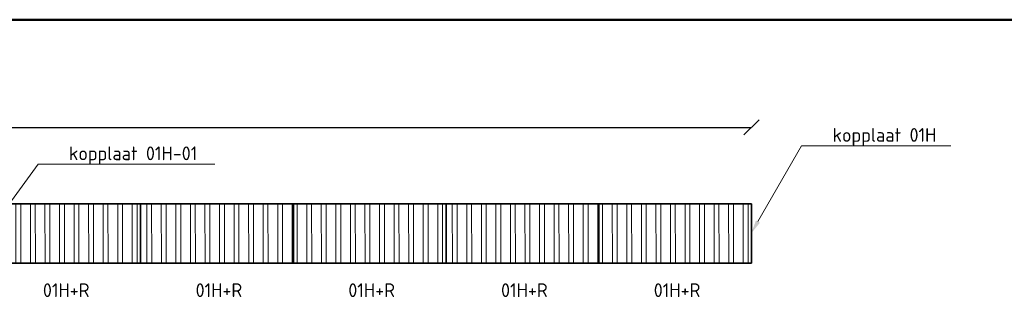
# Model space of a CAD drawing. Header units: metres. Extents: x 2158 to 2361, y 3646 to 3696.
# Tile 41 of 44: x 2243.79 to 2250.24, y 3667.09 to 3668.91. Entities that reach past the tile are written whole.
import ezdxf
from ezdxf import colors
from ezdxf.entities.mleader import LeaderData, LeaderLine
from ezdxf.math import Vec2, Vec3

# ---------------------------------------------------------------- set-up
doc = ezdxf.new("R2010")
doc.units = ezdxf.units.M
doc.header["$LTSCALE"] = 5
doc.linetypes.add('XX-CENTER', pattern=[8, 5, -1, 1, -1])
for name, color, linetype, lineweight in [('N-WE-RI-HWA_GOOT_LIJNGOOT-G gesloten', 1, 'Continuous', 35), ('N-WE-RI-HWA_GOOT_LIJNGOOT-rooster-V', 253, 'Continuous', 18), ('N-WE-RI-HWA_GOOT_ROOSTERGOOT-T18', 10, 'Continuous', 18), ('X-XX-AL-PEIL-T18', 10, 'Continuous', 18), ('X-XX-AL-VERWIJZING_DOORSNEDE-G', 70, 'XX-CENTER', 50)]:
    doc.layers.add(name, color=color, linetype=linetype, lineweight=lineweight)
doc.layers.add('TM00_MAATVOERING', color=1, linetype='Continuous')
doc.styles.add('NLCS-ISO', font='NLCS-ISO.ttf')
doc.styles.add('NLCS-ISO-M50-T18', font='NLCS-ISO.ttf', dxfattribs={"height": 0.09})
doc.dimstyles.new('NLCS RODOR-DIM-050', dxfattribs={"dimscale": 0.05, "dimtxt": 2, "dimasz": 2, "dimexe": 1.25, "dimexo": 0.625, "dimtad": 1, "dimzin": 1, "dimdsep": 46, "dimtxsty": 'NLCS-ISO', "dimblk": 'OBLIQUE', "dimcen": 0, "dimse1": 1, "dimse2": 1, "dimclrd": 256, "dimclre": 1, "dimclrt": 256, "dimadec": 0, "dimazin": 0, "dimtfac": 1, "dimtmove": 2, "dimatfit": 3, "dimfxl": 1, "dimtolj": 1, "dimtzin": 0, "dimlwd": -1, "dimlwe": -1, "dimarcsym": 0})

# ---------------------------------------------------------------- blocks, each defined once
blk = doc.blocks.new('_Oblique')
at = {"color": 0, "linetype": 'ByBlock', "lineweight": -2}
blk.add_line((-0.5, -0.5), (0.5, 0.5), dxfattribs=at)
blk = doc.blocks.new('*D13')
at = {"layer": 'Defpoints', "color": 0, "transparency": 16777216}
for p in [(2248.5803, 3668.2042), (2237.3803, 3667.7042), (2248.5803, 3667.7042)]:
    blk.add_point(p, dxfattribs=at)
at = {"layer": 'TM00_MAATVOERING', "transparency": 16777216}
blk.add_line((2237.3803, 3668.2042), (2248.5803, 3668.2042), dxfattribs=at)
at = {"layer": 'TM00_MAATVOERING', "transparency": 16777216, "xscale": 0.1, "yscale": 0.1, "zscale": 0.1, "rotation": 180}
blk.add_blockref('_Oblique', (2237.3803, 3668.2042), dxfattribs=at)
at = {"layer": 'TM00_MAATVOERING', "transparency": 16777216, "xscale": 0.1, "yscale": 0.1, "zscale": 0.1}
blk.add_blockref('_Oblique', (2248.5803, 3668.2042), dxfattribs=at)
at = {"layer": 'TM00_MAATVOERING', "transparency": 16777216, "insert": (2242.9803, 3668.2855), "char_height": 0.1, "attachment_point": 5, "style": 'NLCS-ISO'}
blk.add_mtext('\\A1;11.20', dxfattribs=at)

msp = doc.modelspace()

# ---------------------------------------------------------------- hatches: boundary and pattern name
at = {"layer": 'N-WE-RI-HWA_GOOT_LIJNGOOT-rooster-V'}
h = msp.add_hatch(dxfattribs=at)
h.set_pattern_fill('ANSI32', color=256, scale=0.01, angle=45.08997)
h.set_pattern_definition([(90.08996582, (-81689.32613, -481244.89608), (-0.09524988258, -0.000149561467), []), (90.08996582, (-81689.29443, -481244.86428), (-0.09524988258, -0.000149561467), [])])
h.paths.add_polyline_path([(2248.5803, 3667.7042), (2247.5803, 3667.7042), (2247.5803, 3667.3142), (2248.5803, 3667.3142)])
h.paths.add_polyline_path([(2247.5803, 3667.7042), (2246.5803, 3667.7042), (2246.5803, 3667.3142), (2247.5803, 3667.3142)])
h.paths.add_polyline_path([(2246.5803, 3667.7042), (2245.5803, 3667.7042), (2245.5803, 3667.3142), (2246.5803, 3667.3142)])
h.paths.add_polyline_path([(2245.5803, 3667.7042), (2244.5803, 3667.7042), (2244.5803, 3667.3142), (2245.5803, 3667.3142)])
h.paths.add_polyline_path([(2244.5803, 3667.7042), (2243.5803, 3667.7042), (2243.5803, 3667.3142), (2244.5803, 3667.3142)])

# ---------------------------------------------------------------- linework, layer by layer
at = {"layer": 'N-WE-RI-HWA_GOOT_LIJNGOOT-G gesloten'}
for points in [[(2243.5803, 3667.7042), (2248.5803, 3667.7042)], [(2244.5803, 3667.7042), (2244.5803, 3667.3142)], [(2245.5803, 3667.7042), (2245.5803, 3667.3142)], [(2246.5803, 3667.7042), (2246.5803, 3667.3142)], [(2247.5803, 3667.7042), (2247.5803, 3667.3142)], [(2248.5803, 3667.7042), (2248.5803, 3667.3142)], [(2248.5803, 3667.3142), (2243.5803, 3667.3142)]]:
    msp.add_lwpolyline(points, dxfattribs=at)
at = {"layer": 'X-XX-AL-VERWIJZING_DOORSNEDE-G'}
msp.add_line((2231.5606, 3668.909), (2261.6844, 3668.909), dxfattribs=at)

# ---------------------------------------------------------------- texts
at = {"layer": 'N-WE-RI-HWA_GOOT_ROOSTERGOOT-T18', "style": 'NLCS-ISO-M50-T18'}
for p in [(2243.9401, 3667.093), (2244.9401, 3667.093), (2245.9401, 3667.093), (2246.9401, 3667.093), (2247.9401, 3667.093)]:
    msp.add_text('01H+R', height=0.09, dxfattribs=at).set_placement(p)

# ---------------------------------------------------------------- dimensions: what is measured, and where the dimension line sits
at = {"layer": 'TM00_MAATVOERING'}
dim = msp.add_linear_dim(base=(2248.5803, 3668.2042), p1=(2237.3803, 3667.7042), p2=(2248.5803, 3667.7042), dimstyle='NLCS RODOR-DIM-050', dxfattribs=at)
dim.commit()
dim.dimension.update_dxf_attribs({"geometry": '*D13', "text_midpoint": (2242.9803, 3668.2855)})

# ---------------------------------------------------------------- leaders
at = {"layer": 'X-XX-AL-PEIL-T18'}
ml = msp.add_multileader_mtext('Standard', dxfattribs=at)
ml.set_content('kopplaat 01H', color=256, style='NLCS-ISO-M50-T18')
ml.set_leader_properties(color=256, linetype='ByLayer', lineweight=-1)
ml.build(insert=Vec2(0, 0))
ml.multileader.update_dxf_attribs({"text_left_attachment_type": 5, "text_right_attachment_type": 5, "dogleg_length": 0.9, "arrow_head_size": 0.09})
ctx = ml.context
ctx.base_point, ctx.char_height, ctx.arrow_head_size, ctx.landing_gap_size, ctx.plane_origin = Vec3(2249.0925, 3668.0825), 0.09, 0.09, 0.018, Vec3(2248.5772, 3667.5092)
ctx.left_attachment, ctx.right_attachment = 5, 5
notes = []
notes.append((ctx, [(0, (1, 1, 0), (2248.9082, 3668.0825), (1, 0), 0.1843, [(0, [(2248.5772, 3667.5092)], 0, [])])]))
ctx.mtext.insert, ctx.mtext.flow_direction = Vec3(2249.1105, 3668.1995), 5
ml = msp.add_multileader_mtext('Standard', dxfattribs=at)
ml.set_content('kopplaat 01H-01', color=256, style='NLCS-ISO-M50-T18')
ml.set_leader_properties(color=256, linetype='ByLayer', lineweight=-1)
ml.build(insert=Vec2(0, 0))
ml.multileader.update_dxf_attribs({"text_left_attachment_type": 5, "text_right_attachment_type": 5, "dogleg_length": 0.9, "arrow_head_size": 0.09})
ctx = ml.context
ctx.base_point, ctx.char_height, ctx.arrow_head_size, ctx.landing_gap_size, ctx.plane_origin = Vec3(2244.0925, 3667.9621), 0.09, 0.09, 0.018, Vec3(2243.5772, 3667.5092)
ctx.left_attachment, ctx.right_attachment = 5, 5
notes.append((ctx, [(0, (1, 1, 0), (2243.9082, 3667.9621), (1, 0), 0.1843, [(0, [(2243.5772, 3667.5092)], 0, [])])]))
ctx.mtext.insert, ctx.mtext.flow_direction = Vec3(2244.1105, 3668.0791), 5
for ctx, leaders in notes:
    for number, flags, end, landing, length, lines in leaders:
        leader = LeaderData()
        leader.index, (leader.has_last_leader_line, leader.has_dogleg_vector, leader.attachment_direction) = number, flags
        leader.last_leader_point, leader.dogleg_vector, leader.dogleg_length = Vec3(end), Vec3(landing), length
        for number, points, colour, breaks in lines:
            line = LeaderLine()
            line.index, line.vertices, line.color, line.breaks = number, Vec3.list(points), colors.encode_raw_color(colour), breaks
            leader.lines.append(line)
        ctx.leaders.append(leader)

doc.saveas('drawing.dxf')
